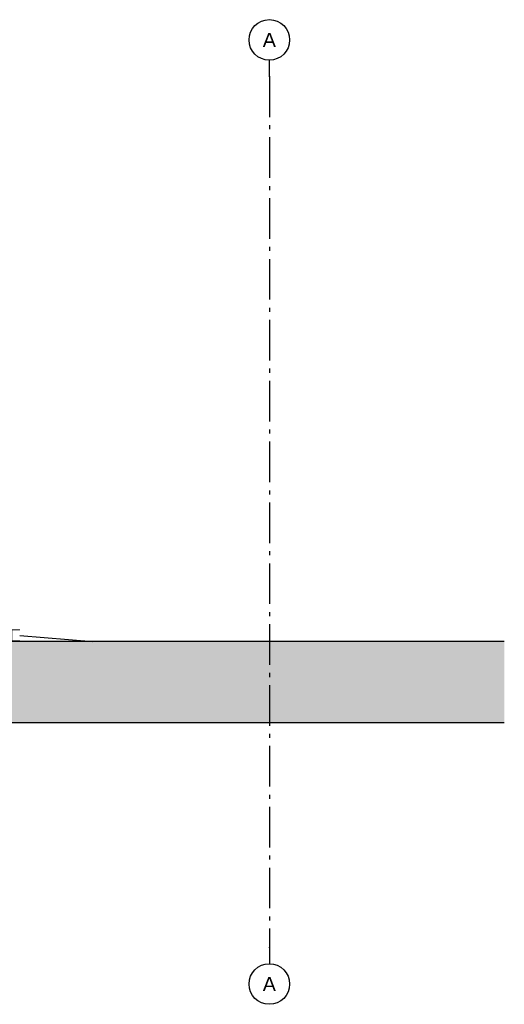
# Model space of a CAD drawing. Header units: millimetres. Extents: x -7120 to 52770, y -970 to 11565.
# Tile 24 of 24: x 46797 to 52770, y -970 to 11163. Entities that reach past the tile are written whole.
import ezdxf
from ezdxf.enums import TextEntityAlignment as Align

# ---------------------------------------------------------------- set-up
doc = ezdxf.new("R2010")
doc.units = ezdxf.units.MM
doc.header["$LTSCALE"] = 0.5
doc.header["$MEASUREMENT"] = 0
doc.linetypes.add('Akselinje', pattern=[1500, 1000, -200, 100, -200])
doc.linetypes.add('PLINE', pattern=[0])
for name, color, linetype in [('252- Gulv på grunn_ bunnplate(Nye konstruksjoner)', 7, 'Continuous'), ('283- Ramper(Nye konstruksjoner)', 7, 'Continuous'), ('71-- Bearbeidet terreng', 7, 'Continuous'), ('71-- Bearbeidet terreng (Skravur)', 7, 'Continuous'), ('82-- Modullinjer', 7, 'Continuous')]:
    doc.layers.add(name, color=color, linetype=linetype)
doc.layers.add('255- Gulvoverflate(Nye konstruksjoner)', color=7, linetype='Continuous', lineweight=0)
doc.styles.add('GENERATED_STYLE_1', font='arial.ttf')

# ---------------------------------------------------------------- blocks, each defined once
blk = doc.blocks.new('*X74')
at = {"layer": '255- Gulvoverflate(Nye konstruksjoner)', "linetype": 'PLINE'}
for p, q in [((46600, 3645), (46447, 3645)), ((46447, 3645), (46500, 3645)), ((46500, 3645), (46700, 3645)), ((46500, 3510), (46500, 3645)), ((46500, 3645), (46500, 3510)), ((46600, 3645), (46600, 3670)), ((46600, 3670), (46600, 3645)), ((46797, 3645), (46600, 3645)), ((46700, 3645), (46700, 3510)), ((46447, 3510), (46600, 3510)), ((46500, 3510), (46447, 3510)), ((46700, 3510), (46500, 3510)), ((46600, 3510), (46797, 3510)), ((46600, 3500), (46600, 3510)), ((46600, 3510), (46600, 3500)), ((46797, 3510), (46700, 3510))]:
    blk.add_line(p, q, dxfattribs=at)
blk = doc.blocks.new('Standard grid marker[16]', base_point=(49874, 10663))
at = {"layer": '82-- Modullinjer', "linetype": 'Akselinje'}
for p, q in [((49874, 10463), (49874, 10663)), ((49874, 10463), (49874, -270)), ((49874, -270), (49874, -470))]:
    blk.add_line(p, q, dxfattribs=at)
at = {"layer": '82-- Modullinjer', "linetype": 'PLINE'}
for centre in [(49874, 10913), (49874, -720)]:
    blk.add_circle(centre, 250, dxfattribs=at)
at = {"layer": '82-- Modullinjer', "linetype": 'Akselinje'}
for p in [(49874, 10463), (49874, 10463), (49874, -270), (49874, -270)]:
    blk.add_point(p, dxfattribs=at)
at = {"layer": '82-- Modullinjer', "style": 'GENERATED_STYLE_1'}
for tag, p in [('AC_MarkerText_1_0', (49874, 11000)), ('AC_MarkerText_1_1', (49874, -633))]:
    blk.add_attdef(tag, text='', height=175, rotation=360, dxfattribs=at).set_placement(p, align=Align.TOP_CENTER)

msp = doc.modelspace()

# ---------------------------------------------------------------- hatches: boundary and pattern name
at = {"layer": '71-- Bearbeidet terreng (Skravur)', "linetype": 'Continuous'}
msp.add_hatch(color=256, dxfattribs=at).paths.add_polyline_path([(-7120, 3500), (-7120, 2500), (52770, 2500), (52770, 3500)])

# ---------------------------------------------------------------- linework, layer by layer
at = {"layer": '283- Ramper(Nye konstruksjoner)', "linetype": 'PLINE'}
msp.add_line((46797, 3575), (47698, 3500), dxfattribs=at)
at = {"layer": '71-- Bearbeidet terreng', "linetype": 'PLINE'}
msp.add_line((52770, 3500), (-7120, 3500), dxfattribs=at)
at = {"layer": '71-- Bearbeidet terreng'}
msp.add_line((52770, 2500), (-7120, 2500), dxfattribs=at)

# ---------------------------------------------------------------- block references
at = {"layer": '252- Gulv på grunn_ bunnplate(Nye konstruksjoner)'}
msp.add_blockref('*X74', (0, 0), dxfattribs=at)
at = {"layer": '82-- Modullinjer', "linetype": 'PLINE'}
ref = msp.add_blockref('Standard grid marker[16]', (49874, 10663), dxfattribs=at)
ref.add_attrib('AC_MarkerText_1', 'A', dxfattribs={"color": 7, "height": 175, "rotation": 360, "style": 'GENERATED_STYLE_1'}).set_placement((49874, 11000), align=Align.TOP_CENTER)
ref.add_attrib('AC_MarkerText_1_1', 'A', dxfattribs={"color": 7, "height": 175, "rotation": 360, "style": 'GENERATED_STYLE_1'}).set_placement((49874, -633), align=Align.TOP_CENTER)

doc.saveas('drawing.dxf')
